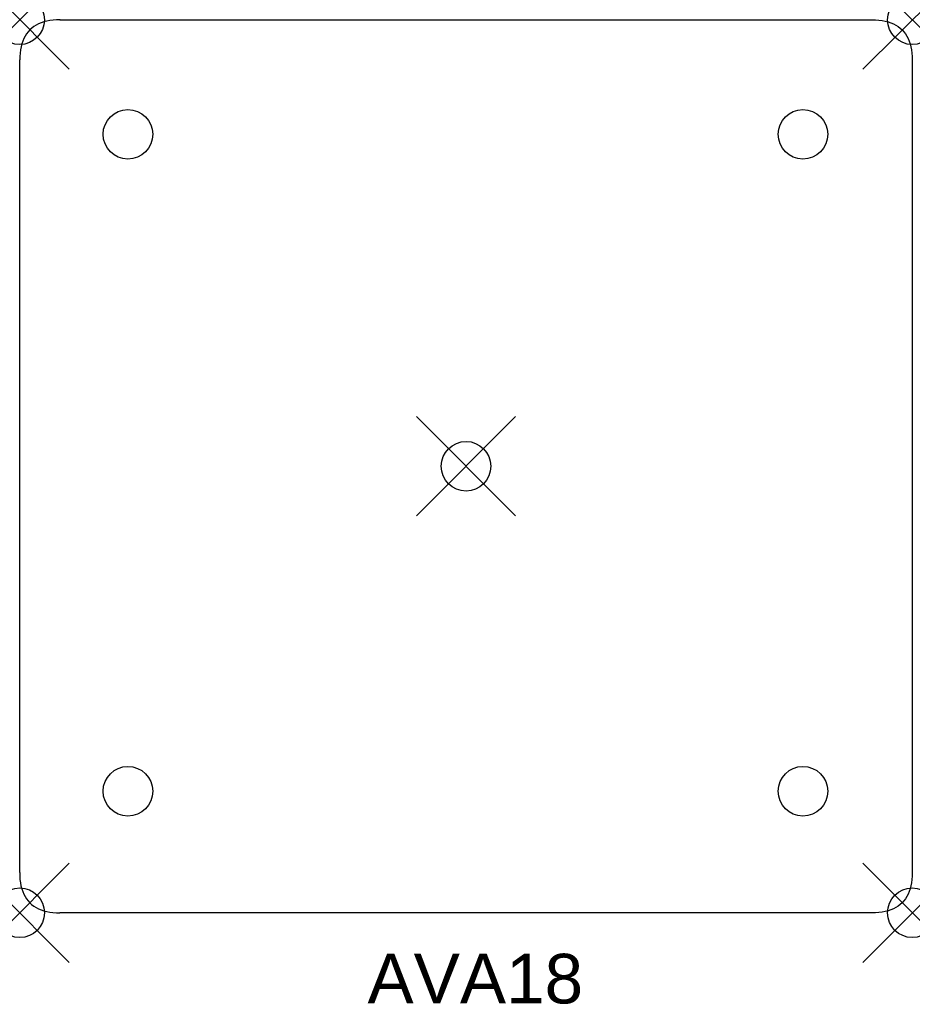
# Model space of a CAD drawing. Header units: inches. Extents: x 0 to 18, y -19.8 to 0.
import ezdxf

# ---------------------------------------------------------------- set-up
doc = ezdxf.new("R2010")
doc.units = ezdxf.units.IN
doc.header["$MEASUREMENT"] = 0
doc.header["$PDMODE"] = 35
doc.header["$PDSIZE"] = 1
doc.layers.add('A-FURN-P-ST', color=2, linetype='Continuous')
doc.layers.add('A-FURN-P-ST-TN', color=2, linetype='Continuous')
doc.styles.get("Standard").update_dxf_attribs({"font": 'arial.ttf'})

msp = doc.modelspace()

# ---------------------------------------------------------------- linework, layer by layer
at = {"layer": 'A-FURN-P-ST'}
for p, q in [((0.813, 0), (0.741, -0.001)), ((0.812, 0), (17.187, 0)), ((17.187, 0), (17.259, -0.001)), ((0.242, -0.168), (0.204, -0.203)), ((0.284, -0.136), (0.242, -0.168)), ((0.329, -0.107), (0.284, -0.136)), ((0.378, -0.082), (0.329, -0.107)), ((0.43, -0.06), (0.378, -0.082)), ((0.486, -0.042), (0.43, -0.06)), ((0.544, -0.026), (0.486, -0.042)), ((0.607, -0.015), (0.544, -0.026)), ((0.672, -0.006), (0.607, -0.015)), ((0.741, -0.001), (0.672, -0.006)), ((17.259, -0.001), (17.328, -0.006)), ((17.328, -0.006), (17.393, -0.015)), ((17.393, -0.015), (17.455, -0.026)), ((17.455, -0.026), (17.514, -0.042)), ((17.514, -0.042), (17.57, -0.06)), ((17.57, -0.06), (17.622, -0.082)), ((17.622, -0.082), (17.67, -0.107)), ((17.67, -0.107), (17.716, -0.136)), ((17.716, -0.136), (17.758, -0.168)), ((17.758, -0.168), (17.796, -0.203)), ((0.083, -0.377), (0.061, -0.43)), ((0.108, -0.329), (0.083, -0.377)), ((0.136, -0.283), (0.108, -0.329)), ((0.168, -0.241), (0.136, -0.283)), ((0.204, -0.203), (0.168, -0.241)), ((17.796, -0.203), (17.832, -0.241)), ((17.832, -0.241), (17.864, -0.283)), ((17.864, -0.283), (17.892, -0.329)), ((17.892, -0.329), (17.917, -0.377)), ((17.917, -0.377), (17.939, -0.43)), ((0.027, -0.544), (0.015, -0.606)), ((0.042, -0.485), (0.027, -0.544)), ((0.061, -0.43), (0.042, -0.485)), ((17.939, -0.43), (17.958, -0.485)), ((17.958, -0.485), (17.973, -0.544)), ((17.973, -0.544), (17.984, -0.606)), ((0.002, -0.74), (0, -0.812)), ((0.007, -0.671), (0.002, -0.74)), ((0.015, -0.606), (0.007, -0.671)), ((17.984, -0.606), (17.993, -0.671)), ((17.993, -0.671), (17.998, -0.74)), ((17.998, -0.74), (18, -0.812)), ((0, -17.187), (0, -0.812)), ((18, -0.812), (18, -17.187)), ((0, -17.187), (0.001, -17.259)), ((0.001, -17.259), (0.006, -17.328)), ((17.998, -17.259), (17.993, -17.328)), ((18, -17.187), (17.998, -17.259)), ((0.006, -17.328), (0.015, -17.393)), ((0.015, -17.393), (0.026, -17.455)), ((0.026, -17.455), (0.042, -17.514)), ((17.973, -17.455), (17.958, -17.514)), ((17.984, -17.393), (17.973, -17.455)), ((17.993, -17.328), (17.984, -17.393)), ((0.042, -17.514), (0.06, -17.57)), ((0.06, -17.57), (0.082, -17.622)), ((0.082, -17.622), (0.107, -17.67)), ((17.917, -17.622), (17.892, -17.67)), ((17.939, -17.57), (17.917, -17.622)), ((17.958, -17.514), (17.939, -17.57)), ((0.107, -17.67), (0.136, -17.716)), ((0.136, -17.716), (0.168, -17.758)), ((0.168, -17.758), (0.203, -17.796)), ((0.203, -17.796), (0.241, -17.832)), ((0.241, -17.832), (0.283, -17.864)), ((17.758, -17.832), (17.716, -17.864)), ((17.796, -17.796), (17.758, -17.832)), ((17.832, -17.758), (17.796, -17.796)), ((17.864, -17.716), (17.832, -17.758)), ((17.892, -17.67), (17.864, -17.716)), ((0.283, -17.864), (0.329, -17.892)), ((0.329, -17.892), (0.377, -17.917)), ((0.377, -17.917), (0.43, -17.939)), ((0.43, -17.939), (0.485, -17.958)), ((0.485, -17.958), (0.544, -17.973)), ((0.544, -17.973), (0.606, -17.984)), ((0.606, -17.984), (0.671, -17.993)), ((0.671, -17.993), (0.74, -17.998)), ((0.74, -17.998), (0.812, -18)), ((17.187, -18), (0.812, -18)), ((17.259, -17.998), (17.187, -18)), ((17.328, -17.993), (17.259, -17.998)), ((17.393, -17.984), (17.328, -17.993)), ((17.455, -17.973), (17.393, -17.984)), ((17.514, -17.958), (17.455, -17.973)), ((17.57, -17.939), (17.514, -17.958)), ((17.622, -17.917), (17.57, -17.939)), ((17.67, -17.892), (17.622, -17.917)), ((17.716, -17.864), (17.67, -17.892))]:
    msp.add_line(p, q, dxfattribs=at)
for centre in [(2.182, -2.31), (15.795, -2.31), (2.182, -15.55), (15.795, -15.55)]:
    msp.add_circle(centre, 0.5, dxfattribs=at)
for p in [(0, 0), (18, 0), (9, -9), (0, -18), (18, -18)]:
    msp.add_point(p, dxfattribs=at)

# ---------------------------------------------------------------- texts
at = {"layer": 'A-FURN-P-ST-TN'}
msp.add_text('AVA18', height=1, dxfattribs=at).set_placement((7.013, -19.827))

doc.saveas('drawing.dxf')
